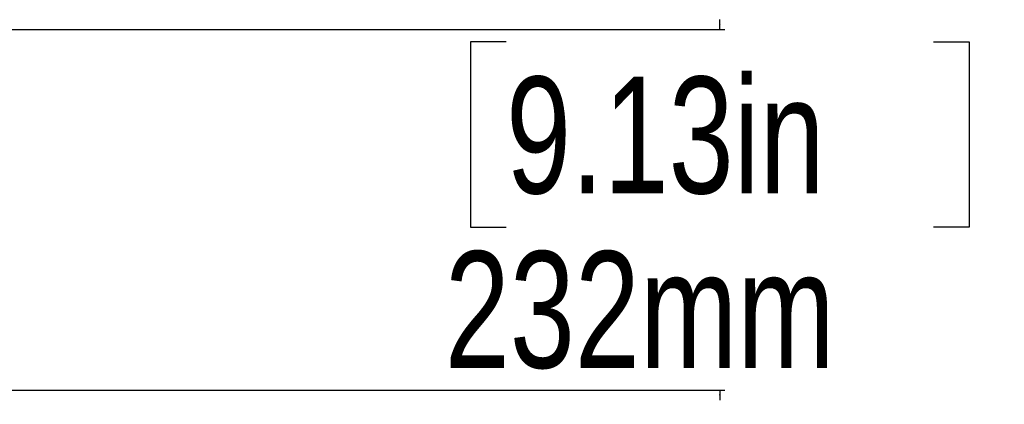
# Model space of a CAD drawing. Header units: millimetres. Extents: x 20 to 26560, y 16 to 18133.
# Tile 104 of 106: x 23736 to 25002, y 1212 to 1707. Entities that reach past the tile are written whole.
import ezdxf

# ---------------------------------------------------------------- set-up
doc = ezdxf.new("R2010")
doc.units = ezdxf.units.MM
doc.header["$LTSCALE"] = 2
doc.layers.add('COMPONENT_GEOMETRY', color=7, linetype='Continuous')
doc.styles.add('SLDTEXTSTYLE0', font='TXT', dxfattribs={"width": 0.75})
doc.dimstyles.new('SLDDIMSTYLE2', dxfattribs={"dimtxt": 150, "dimasz": 6.604, "dimexe": 0, "dimexo": 0.0625, "dimgap": 37.5, "dimtad": 0, "dimtih": 1, "dimtoh": 1, "dimdec": 1, "dimrnd": 1e-09, "dimzin": 12, "dimdsep": 46, "dimtxsty": 'SLDTEXTSTYLE0', "dimsah": 1, "dimcen": 0.09, "dimadec": 0, "dimazin": 3, "dimtfac": 1, "dimtdec": 1, "dimtmove": 0, "dimatfit": 0, "dimfxl": 1, "dimfrac": 2, "dimtolj": 1, "dimtzin": 12, "dimarcsym": 0})

# ---------------------------------------------------------------- blocks, each defined once
blk = doc.blocks.new('_D_5')
at = {"layer": 'COMPONENT_GEOMETRY', "color": 7}
for p, q in [((24636.4, 1694.5), (24636.4, 1707.2)), ((22757, 1694.5), (24642.8, 1694.5)), ((24361.5, 1678.5), (24315.8, 1678.5)), ((24315.8, 1678.5), (24315.8, 1440.4)), ((24911.3, 1678.5), (24957, 1678.5)), ((24957, 1678.5), (24957, 1440.4)), ((24315.8, 1440.4), (24361.5, 1440.4)), ((24957, 1440.4), (24911.3, 1440.4)), ((23668, 1230.5), (24642.8, 1230.5)), ((24636.4, 1230.5), (24636.4, 1217.8))]:
    blk.add_line(p, q, dxfattribs=at)
for points in [[(24636.4, 1694.5), (24637.4, 1701.1), (24635.4, 1701.1)], [(24636.4, 1230.5), (24635.4, 1223.9), (24637.4, 1223.9)]]:
    blk.add_solid(points, dxfattribs=at)
at = {"layer": 'COMPONENT_GEOMETRY', "color": 7, "char_height": 150, "attachment_point": 1, "style": 'SLDTEXTSTYLE0'}
for s, insert in [('9.13in', (24361.5, 1633.8)), ('232mm', (24282.7, 1409.3))]:
    blk.add_mtext(s, dxfattribs=dict(at, insert=insert))

msp = doc.modelspace()

# ---------------------------------------------------------------- dimensions: what is measured, and where the dimension line sits
at = {"layer": 'COMPONENT_GEOMETRY', "color": 7}
dim = msp.add_linear_dim(base=(24636.41, 1694.45), p1=(23665.47, 1230.51), p2=(22754.5, 1694.45), angle=90, dimstyle='SLDDIMSTYLE2', dxfattribs=at)
dim.commit()
dim.dimension.update_dxf_attribs({"geometry": '_D_5', "text_midpoint": (24636.41, 1462.48), "dimtype": 160})

doc.saveas('drawing.dxf')
